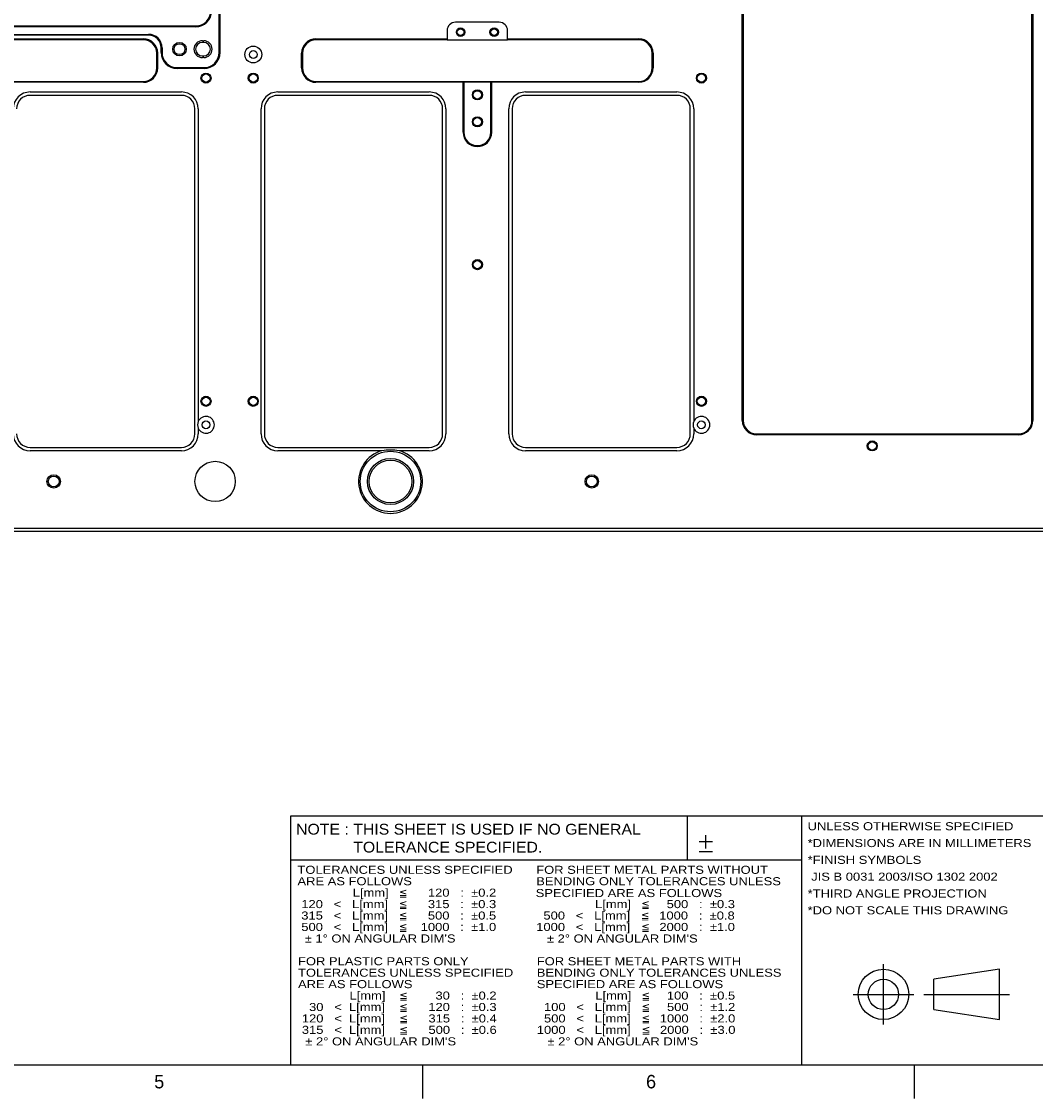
# Model space of a CAD drawing. Extents: x -420 to 589, y -31 to 448.
# Tile 2 of 4: x 305 to 456, y 5 to 165. Entities that reach past the tile are written whole.
import ezdxf
from ezdxf.enums import TextEntityAlignment as Align
from ezdxf.lldxf.tags import DXFTag

# ---------------------------------------------------------------- set-up
doc = ezdxf.new("R2010")
doc.units = 0
for name, color, linetype in [('DEFAULT', 7, 'CONTINUOUS'), ('LAYER0$C$L0', 7, 'CONTINUOUS'), ('LAYER1$C$L1', 7, 'CONTINUOUS'), ('MKA-275630B', 7, 'CONTINUOUS')]:
    doc.layers.add(name, color=color, linetype=linetype)
doc.styles.add('SEACAD_ARIAL_TTF', font='txt')
tags = doc.linetypes.add('CENTER2', pattern=[28.575, 19.05, -3.175, 3.175, -3.175]).pattern_tags.tags
tags[10:11] = [DXFTag(74, 4), DXFTag(75, 0), DXFTag(340, '0'), DXFTag(46, 0.0), DXFTag(50, 0.0), DXFTag(44, 0.0), DXFTag(45, 0.0)]
tags[8:9] = [DXFTag(74, 4), DXFTag(75, 0), DXFTag(340, '0'), DXFTag(46, 0.0), DXFTag(50, 0.0), DXFTag(44, 0.0), DXFTag(45, 0.0)]
tags[6:7] = [DXFTag(74, 4), DXFTag(75, 0), DXFTag(340, '0'), DXFTag(46, 0.0), DXFTag(50, 0.0), DXFTag(44, 0.0), DXFTag(45, 0.0)]
tags[4:5] = [DXFTag(74, 4), DXFTag(75, 0), DXFTag(340, '0'), DXFTag(46, 0.0), DXFTag(50, 0.0), DXFTag(44, 0.0), DXFTag(45, 0.0)]

# ---------------------------------------------------------------- blocks, each defined once
blk = doc.blocks.new('SE1')
at = {"layer": 'MKA-275630B', "color": 7, "linetype": 'CONTINUOUS'}
for p, q in [((412.13, 105.81), (412.13, 309.63)), ((412.26, 309.63), (412.26, 105.81)), ((334.36, 160.52), (334.36, 198.47)), ((334.48, 198.47), (334.48, 160.52)), ((455.21, 105.81), (455.21, 173.81)), ((455.34, 173.72), (455.34, 105.81)), ((376, 165.02), (369.5, 165.02)), ((193.66, 164.47), (330.86, 164.47)), ((330.86, 164.35), (193.66, 164.35)), ((368.25, 163.77), (368.25, 162.55)), ((377.25, 162.55), (377.25, 163.77)), ((267.26, 163.22), (323.86, 163.22)), ((323.86, 163.1), (267.26, 163.1)), ((275.09, 162.55), (323.09, 162.55)), ((323.09, 162.42), (275.09, 162.42)), ((331.86, 162.27), (332.06, 162.27)), ((332.06, 162.02), (331.86, 162.02)), ((348.75, 162.55), (368.25, 162.55)), ((368.25, 162.42), (348.75, 162.42)), ((368.25, 162.55), (368.25, 162.42)), ((368.25, 162.42), (377.25, 162.42)), ((377.25, 162.55), (396.75, 162.55)), ((377.25, 162.42), (377.25, 162.55)), ((396.75, 162.42), (377.25, 162.42)), ((325.09, 158.22), (325.09, 160.42)), ((325.21, 160.42), (325.21, 158.22)), ((325.73, 160.52), (325.73, 161.22)), ((325.86, 161.22), (325.86, 160.52)), ((346.62, 158.22), (346.62, 160.42)), ((346.75, 160.42), (346.75, 158.22)), ((398.75, 158.22), (398.75, 160.42)), ((398.87, 160.42), (398.87, 158.22)), ((331.86, 160.02), (332.06, 160.02)), ((332.06, 159.77), (331.86, 159.77)), ((328.11, 158.27), (332.11, 158.27)), ((332.11, 158.15), (328.11, 158.15)), ((301.21, 156.22), (323.09, 156.22)), ((323.09, 156.1), (301.21, 156.1)), ((348.75, 156.22), (370.62, 156.22)), ((370.62, 156.1), (348.75, 156.1)), ((370.62, 156.22), (374.87, 156.22)), ((370.62, 156.22), (370.62, 156.1)), ((370.62, 156.22), (370.75, 156.1)), ((370.62, 148.67), (370.62, 156.1)), ((370.62, 156.1), (370.75, 156.1)), ((374.75, 156.1), (370.75, 156.1)), ((370.75, 156.1), (370.75, 148.67)), ((374.75, 156.1), (374.87, 156.22)), ((374.75, 148.67), (374.75, 156.1)), ((374.75, 156.1), (374.87, 156.1)), ((374.87, 156.22), (396.75, 156.22)), ((374.87, 156.1), (374.87, 156.22)), ((374.87, 156.1), (374.87, 148.67)), ((396.75, 156.1), (374.87, 156.1)), ((306.25, 154.65), (328.75, 154.65)), ((328.75, 154.15), (306.25, 154.15)), ((343.08, 154.65), (365.58, 154.65)), ((365.58, 154.15), (343.08, 154.15)), ((379.91, 154.65), (402.41, 154.65)), ((402.41, 154.15), (379.91, 154.15)), ((330.75, 103.81), (330.75, 152.15)), ((331.25, 152.15), (331.25, 105.65)), ((340.58, 103.81), (340.58, 152.15)), ((341.08, 152.15), (341.08, 103.81)), ((367.58, 103.81), (367.58, 152.15)), ((368.08, 152.15), (368.08, 103.81)), ((377.41, 103.81), (377.41, 152.15)), ((377.91, 152.15), (377.91, 103.81)), ((404.41, 103.81), (404.41, 152.15)), ((404.91, 152.15), (404.91, 105.65)), ((331.25, 104.67), (331.25, 103.81)), ((404.91, 104.67), (404.91, 103.81)), ((414.26, 103.81), (453.21, 103.81)), ((453.21, 103.69), (414.26, 103.69)), ((306.25, 101.81), (328.75, 101.81)), ((328.75, 101.31), (306.25, 101.31)), ((343.08, 101.81), (365.58, 101.81)), ((358.56, 101.31), (343.08, 101.31)), ((365.58, 101.31), (361.11, 101.31)), ((379.91, 101.81), (402.41, 101.81)), ((402.41, 101.31), (379.91, 101.31)), ((63.46, 89.82), (461.06, 89.82)), ((461.06, 89.32), (63.46, 89.32))]:
    blk.add_line(p, q, dxfattribs=at)
for centre, radius in [((370.25, 163.55), 0.625), ((370.25, 163.55), 0.503), ((375.25, 163.55), 0.625), ((375.25, 163.55), 0.503), ((328.46, 161.02), 1), ((328.46, 161.02), 0.81), ((339.43, 160.22), 1.25), ((339.43, 160.22), 0.575), ((332.4, 156.72), 0.75), ((332.4, 156.72), 0.615), ((339.43, 156.72), 0.75), ((339.43, 156.72), 0.615), ((406.06, 156.72), 0.75), ((406.06, 156.72), 0.615), ((372.75, 154.22), 0.75), ((372.75, 154.22), 0.615), ((372.75, 150.22), 0.75), ((372.75, 150.22), 0.615), ((372.75, 128.98), 0.75), ((372.75, 128.98), 0.615), ((332.4, 108.66), 0.75), ((332.4, 108.66), 0.615), ((339.43, 108.66), 0.75), ((339.43, 108.66), 0.615), ((406.06, 108.66), 0.75), ((406.06, 108.66), 0.615), ((332.4, 105.16), 0.575), ((406.06, 105.16), 0.575), ((431.46, 102.02), 0.75), ((431.46, 102.02), 0.615), ((359.83, 96.74), 4.5), ((333.76, 96.74), 3), ((359.83, 96.74), 3.42), ((359.83, 96.74), 3.17), ((309.76, 96.74), 1), ((389.76, 96.74), 1), ((309.76, 96.74), 0.81), ((389.76, 96.74), 0.81)]:
    blk.add_circle(centre, radius, dxfattribs=at)
for centre, radius, start, end in [((330.86, 166.72), 2.38, 270, 0), ((330.86, 166.72), 2.25, 270, 360), ((369.5, 163.77), 1.25, 90, 180), ((376, 163.77), 1.25, 0, 90), ((323.09, 160.42), 2.13, 0, 90), ((323.09, 160.42), 2, 0, 90), ((323.86, 161.22), 2, 0, 90), ((323.86, 161.22), 1.88, 0, 90), ((331.86, 161.02), 1.25, 90, 270), ((331.86, 161.02), 1, 90, 270), ((332.06, 161.02), 1.25, 270, 90), ((332.06, 161.02), 1, 270, 90), ((348.75, 160.42), 2.13, 90, 180), ((348.75, 160.42), 2, 90, 180), ((396.75, 160.42), 2.13, 0, 90), ((396.75, 160.42), 2, 0, 90), ((328.11, 160.52), 2.38, 180, 270), ((328.11, 160.52), 2.25, 180, 270), ((332.11, 160.52), 2.38, 270, 0), ((332.11, 160.52), 2.25, 270, 0), ((323.09, 158.22), 2.13, 270, 0), ((323.09, 158.22), 2, 270, 0), ((348.75, 158.22), 2.13, 180, 270), ((348.75, 158.22), 2, 180, 270), ((396.75, 158.22), 2.12, 270, 0), ((396.75, 158.22), 2, 270, 0), ((306.25, 152.15), 2.5, 90, 180), ((306.25, 152.15), 2, 90, 180), ((328.75, 152.15), 2.5, 0, 90), ((328.75, 152.15), 2, 0, 90), ((343.08, 152.15), 2.5, 90, 180), ((343.08, 152.15), 2, 90, 180), ((365.58, 152.15), 2.5, 0, 90), ((365.58, 152.15), 2, 0, 90), ((379.91, 152.15), 2.5, 90, 180), ((379.91, 152.15), 2, 90, 180), ((402.41, 152.15), 2.5, 0, 90), ((402.41, 152.15), 2, 0, 90), ((372.75, 148.67), 2.13, 180, 0), ((372.75, 148.67), 2, 180, 0), ((332.4, 105.16), 1.25, 203.0739, 156.9261), ((406.06, 105.16), 1.25, 203.0739, 156.9261), ((414.26, 105.81), 2.13, 180, 270), ((414.26, 105.81), 2, 180, 270), ((453.21, 105.81), 2.12, 270, 0), ((453.21, 105.81), 2, 270, 0), ((332.4, 105.16), 1.25, 156.9261, 203.0739), ((406.06, 105.16), 1.25, 156.9261, 203.0739), ((306.25, 103.81), 2.5, 180, 270), ((306.25, 103.81), 2, 180, 270), ((328.75, 103.81), 2.5, 270, 0), ((328.75, 103.81), 2, 270, 0), ((343.08, 103.81), 2.5, 180, 270), ((343.08, 103.81), 2, 180, 270), ((365.58, 103.81), 2.5, 270, 0), ((365.58, 103.81), 2, 270, 0), ((379.91, 103.81), 2.5, 180, 270), ((379.91, 103.81), 2, 180, 270), ((402.41, 103.81), 2.5, 270, 0), ((402.41, 103.81), 2, 270, 0), ((359.83, 96.74), 4.75, 105.601, 74.399), ((359.83, 92.03), 9.37, 82.1659, 97.8341)]:
    blk.add_arc(centre, radius, start, end, dxfattribs=at)

msp = doc.modelspace()

# ---------------------------------------------------------------- linework, layer by layer
at = {"layer": 'DEFAULT', "color": 7, "linetype": 'CONTINUOUS'}
for p, q in [((406.7297, 42.1706), (406.7297, 44.1706)), ((407.7297, 43.1706), (405.7297, 43.1706)), ((407.7297, 41.6706), (405.7297, 41.6706))]:
    msp.add_line(p, q, dxfattribs=at)
at = {"layer": 'LAYER0$C$L0', "color": 7, "linetype": 'CENTER2'}
for p, q in [((433.1253, 15.9732), (433.1253, 24.9732)), ((428.6253, 20.4732), (437.6253, 20.4732)), ((439.1253, 20.4732), (451.8753, 20.4732))]:
    msp.add_line(p, q, dxfattribs=at)
at = {"layer": 'LAYER0$C$L0', "color": 7, "linetype": 'CONTINUOUS'}
for p, q in [((450.3753, 24.2232), (440.6253, 22.7232)), ((450.3753, 16.7232), (450.3753, 24.2232)), ((440.6253, 18.2232), (440.6253, 22.7232)), ((440.6253, 18.2232), (450.3753, 16.7232)), ((20, 10), (584, 10)), ((364.625, 5), (364.625, 10)), ((437.75, 5), (437.75, 10))]:
    msp.add_line(p, q, dxfattribs=at)
for radius in [3.75, 2.25]:
    msp.add_circle((433.1253, 20.4732), radius, dxfattribs=at)
at = {"layer": 'LAYER1$C$L1', "color": 7, "linetype": 'CONTINUOUS'}
for p, q in [((345, 47), (584, 47)), ((345, 10), (345, 47)), ((404, 40.5), (404, 47)), ((421, 10), (421, 47)), ((345, 40.5), (421, 40.5)), ((345, 40.5), (421, 40.5))]:
    msp.add_line(p, q, dxfattribs=at)

# ---------------------------------------------------------------- block references
at = {"layer": 'DEFAULT'}
msp.add_blockref('SE1', (0, 0), dxfattribs=at)

# ---------------------------------------------------------------- texts
at = {"layer": 'LAYER1$C$L1', "color": 7, "linetype": 'CONTINUOUS', "style": 'SEACAD_ARIAL_TTF'}
for s, height, width, p in [('NOTE : THIS SHEET IS USED IF NO GENERAL', 1.6, 1.1, (345.7898, 45.8345)), ('UNLESS OTHERWISE SPECIFIED', 1.2, 1.2, (421.8499, 46.0772)), ('*DIMENSIONS ARE IN MILLIMETERS', 1.2, 1.2, (421.8499, 43.5772)), ('             TOLERANCE SPECIFIED.', 1.6, 1.1, (345.7898, 43.1679)), ('*FINISH SYMBOLS', 1.2, 1.2, (421.8499, 41.0772)), ('TOLERANCES UNLESS SPECIFIED', 1.2, 1.2, (346, 39.6)), ('FOR SHEET METAL PARTS WITHOUT', 1.2, 1.2, (381.5, 39.6)), (' JIS B 0031 2003/ISO 1302 2002', 1.2, 1.2, (421.8499, 38.5772)), ('ARE AS FOLLOWS', 1.2, 1.2, (346, 37.9)), ('BENDING ONLY TOLERANCES UNLESS', 1.2, 1.2, (381.5, 37.9)), ('                L[mm]  ', 1.2, 1.2, (345.6598, 36.2)), ('     120   :  ±0.2', 1.2, 1.2, (362.7206, 36.2)), ('SPECIFIED ARE AS FOLLOWS', 1.2, 1.2, (381.4233, 36.1426)), ('*THIRD ANGLE PROJECTION', 1.2, 1.2, (421.8499, 36.0772)), ('  120   <   L[mm]  ', 1.2, 1.2, (345.5, 34.5)), ('     315   :  ±0.3', 1.2, 1.2, (362.7174, 34.5)), ('                L[mm]  ', 1.2, 1.2, (381.6911, 34.5)), ('    500   :  ±0.3', 1.2, 1.2, (398.752, 34.5)), ('*DO NOT SCALE THIS DRAWING', 1.2, 1.2, (421.8499, 33.5772)), ('  315   <   L[mm]  ', 1.2, 1.2, (345.5, 32.8)), ('     500   :  ±0.5', 1.2, 1.2, (362.7174, 32.8)), ('  500   <   L[mm]  ', 1.2, 1.2, (381.5, 32.8)), ('  1000   :  ±0.8', 1.2, 1.2, (398.7174, 32.8)), ('  500   <   L[mm]  ', 1.2, 1.2, (345.5, 31.1)), ('   1000   :  ±1.0', 1.2, 1.2, (362.7174, 31.1)), ('1000   <   L[mm]  ', 1.2, 1.2, (381.5, 31.1)), ('  2000   :  ±1.0', 1.2, 1.2, (398.7435, 31.1)), ("   ± 1° ON ANGULAR DIM'S", 1.2, 1.2, (345.4814, 29.3878)), ("   ± 2° ON ANGULAR DIM'S", 1.2, 1.2, (381.4814, 29.3878)), ('FOR PLASTIC PARTS ONLY', 1.2, 1.2, (346.0832, 26.0009)), ('FOR SHEET METAL PARTS WITH', 1.2, 1.2, (381.5832, 26.0009)), ('TOLERANCES UNLESS SPECIFIED', 1.2, 1.2, (346.0832, 24.3009)), ('BENDING ONLY TOLERANCES UNLESS', 1.2, 1.2, (381.5832, 24.3009)), ('ARE AS FOLLOWS', 1.2, 1.2, (346.0832, 22.6009)), ('SPECIFIED ARE AS FOLLOWS', 1.2, 1.2, (381.5832, 22.6009)), ('               L[mm]   ', 1.2, 1.2, (345.7106, 20.9009)), ('       30   :  ±0.2', 1.2, 1.2, (362.7715, 20.9009)), ('                L[mm]  ', 1.2, 1.2, (381.7242, 20.9009)), ('    100   :  ±0.5', 1.2, 1.2, (398.785, 20.9009)), ('    30   <  L[mm]   ', 1.2, 1.2, (345.5832, 19.2009)), ('     120   :  ±0.3', 1.2, 1.2, (362.7745, 19.2009)), ('  100   <   L[mm]  ', 1.2, 1.2, (381.5832, 19.2009)), ('    500   :  ±1.2', 1.2, 1.2, (398.8006, 19.2009)), ('     315   :  ±0.4', 1.2, 1.2, (362.8006, 17.5009)), ('  1000   :  ±2.0', 1.2, 1.2, (398.8006, 17.5009)), ('  120   <  L[mm]   ', 1.2, 1.2, (345.5832, 17.5009)), ('  500   <   L[mm]  ', 1.2, 1.2, (381.5832, 17.5009)), ('  315   <  L[mm]   ', 1.2, 1.2, (345.5832, 15.8009)), ('     500   :  ±0.6', 1.2, 1.2, (362.8006, 15.8009)), ('1000   <   L[mm]  ', 1.2, 1.2, (381.5832, 15.8009)), ('  2000   :  ±3.0', 1.2, 1.2, (398.8267, 15.8009)), ("   ± 2° ON ANGULAR DIM'S", 1.2, 1.2, (345.5646, 14.0887)), ("   ± 2° ON ANGULAR DIM'S", 1.2, 1.2, (381.5646, 14.0887))]:
    msp.add_text(s, height=height, dxfattribs=dict(at, width=width)).set_placement(p, align=Align.TOP_LEFT)
for s, height, p in [('≦', 1.2, (361.0772, 36.2)), ('≦', 1.2, (361.0739, 34.5)), ('≦', 1.2, (397.1085, 34.5)), ('≦', 1.2, (361.0739, 32.8)), ('≦', 1.2, (397.0739, 32.8)), ('≦', 1.2, (361.0739, 31.1)), ('≦', 1.2, (397.1, 31.1)), ('≦', 1.2, (361.128, 20.9009)), ('≦', 1.2, (397.1416, 20.9009)), ('≦', 1.2, (361.131, 19.2009)), ('≦', 1.2, (397.1571, 19.2009)), ('≦', 1.2, (361.1571, 17.5009)), ('≦', 1.2, (397.1571, 17.5009)), ('≦', 1.2, (361.1571, 15.8009)), ('≦', 1.2, (397.1832, 15.8009)), ('5', 2, (324.7049, 8.5)), ('6', 2, (397.8299, 8.5))]:
    msp.add_text(s, height=height, dxfattribs=at).set_placement(p, align=Align.TOP_LEFT)

doc.saveas('drawing.dxf')
